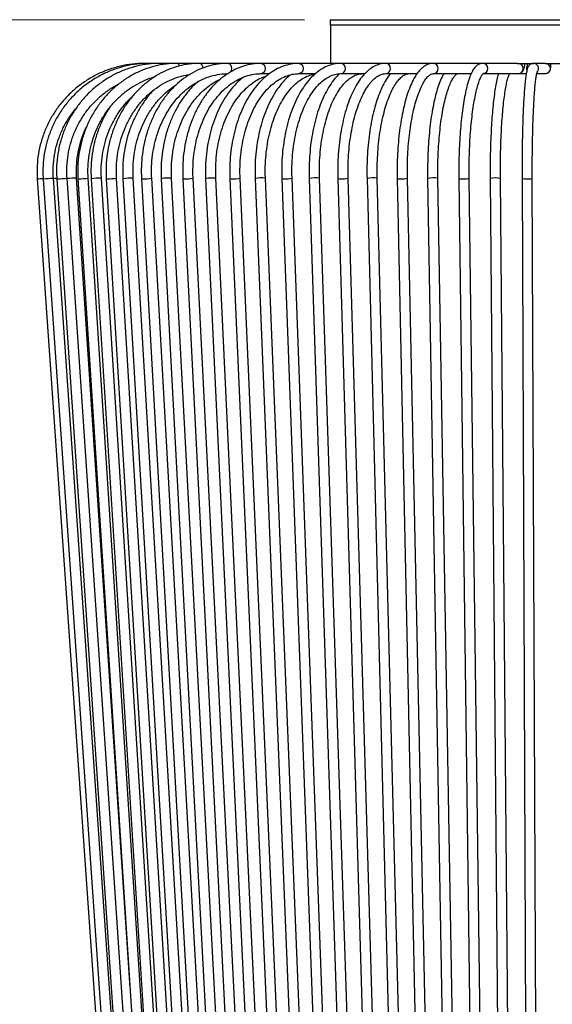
# Model space of a CAD drawing. Header units: millimetres. Extents: x 56 to 123, y 123 to 260.
# Tile 4 of 6: x 82 to 102, y 149 to 187. Entities that reach past the tile are written whole.
import ezdxf

# ---------------------------------------------------------------- set-up
doc = ezdxf.new("R2010")
doc.units = ezdxf.units.MM
doc.styles.add('SLDTEXTSTYLE0', font='TXT', dxfattribs={"width": 0.75})
doc.dimstyles.new('SLDDIMSTYLE0', dxfattribs={"dimtxt": 3.5, "dimasz": 3.302, "dimexe": 0, "dimexo": 0.0625, "dimgap": 0.875, "dimtad": 1, "dimlfac": 5, "dimrnd": 1e-09, "dimzin": 12, "dimdsep": 46, "dimtxsty": 'SLDTEXTSTYLE0', "dimsah": 1, "dimcen": 0.09, "dimadec": 0, "dimazin": 3, "dimtfac": 1, "dimtofl": 0, "dimtmove": 0, "dimatfit": 3, "dimfxl": 0, "dimfrac": 2, "dimtolj": 1, "dimtzin": 12, "dimarcsym": 0})

# ---------------------------------------------------------------- blocks, each defined once
blk = doc.blocks.new('_D')
at = {"color": 7, "linetype": 'Continuous', "lineweight": 0}
for p, q in [((92.72, 187.5), (59.294, 187.5)), ((60.294, 187.5), (60.294, 123.5)), ((88.92, 123.5), (59.294, 123.5))]:
    blk.add_line(p, q, dxfattribs=at)
at = {"color": 7, "linetype": 'Continuous', "lineweight": 18}
for points in [[(60.294, 187.5), (59.786, 184.198), (60.802, 184.198)], [(60.294, 123.5), (60.802, 126.802), (59.786, 126.802)]]:
    blk.add_solid(points, dxfattribs=at)
at = {"color": 7, "linetype": 'Continuous', "lineweight": 18, "insert": (55.782, 149.294), "char_height": 3.5, "attachment_point": 1, "rotation": 90, "style": 'SLDTEXTSTYLE0'}
blk.add_mtext('320,00', dxfattribs=at)

msp = doc.modelspace()

# ---------------------------------------------------------------- linework, layer by layer
at = {"color": 7, "linetype": 'Continuous', "lineweight": 25}
for p, q in [((93.7201, 187.4995), (93.7201, 187.2995)), ((93.7201, 187.4995), (100.5751, 187.4995)), ((100.5751, 187.4995), (111.5201, 187.4995)), ((93.7201, 187.2995), (100.5751, 187.2995)), ((93.7301, 187.2995), (93.7301, 185.7995)), ((100.5751, 187.2995), (111.5201, 187.2995)), ((86.6818, 185.7995), (86.4982, 185.7995)), ((87.1071, 185.7995), (86.6818, 185.7995)), ((87.7674, 185.7995), (87.1071, 185.7995)), ((88.653, 185.7995), (87.7674, 185.7995)), ((89.7502, 185.7995), (88.653, 185.7995)), ((91.0426, 185.7995), (89.7502, 185.7995)), ((92.5105, 185.7995), (91.0426, 185.7995)), ((94.1316, 185.7995), (92.5105, 185.7995)), ((95.8813, 185.7995), (94.1316, 185.7995)), ((97.7333, 185.7995), (95.8813, 185.7995)), ((99.6593, 185.7995), (97.7333, 185.7995)), ((100.9896, 185.7995), (99.6593, 185.7995)), ((100.9896, 185.7995), (101.6302, 185.7995)), ((102.0759, 185.7995), (101.6302, 185.7995)), ((102.0897, 185.7995), (103.1145, 185.7995)), ((91.0426, 185.3995), (91.3598, 185.3995)), ((92.5105, 185.3995), (93.1457, 185.3995)), ((94.1316, 185.3995), (95.0705, 185.3995)), ((95.8813, 185.3995), (97.1033, 185.3995)), ((97.7333, 185.3995), (99.2101, 185.3995)), ((99.6593, 185.3995), (101.033, 185.3995)), ((101.033, 185.3995), (101.3511, 185.3995)), ((101.758, 185.3995), (102.0904, 185.3995)), ((82.3104, 181.3066), (85.9448, 129.3066)), ((82.3104, 181.3066), (82.3104, 181.3066)), ((82.5393, 181.3067), (86.1324, 129.3067)), ((82.5393, 181.3067), (82.5417, 181.3066)), ((86.5315, 129.3343), (82.9383, 181.3343)), ((83.0696, 181.3071), (86.567, 129.3071)), ((86.9661, 129.3339), (83.4687, 181.3339)), ((85.9216, 149.8087), (83.8425, 181.3337)), ((83.8932, 181.3077), (87.2418, 129.3077)), ((87.641, 129.3334), (84.2924, 181.3334)), ((84.4085, 181.308), (87.6635, 129.308)), ((88.0627, 129.333), (84.8078, 181.333)), ((84.9977, 181.3084), (88.1467, 129.3084)), ((88.546, 129.3326), (85.397, 181.3326)), ((85.6468, 181.3089), (88.6779, 129.3089)), ((89.0772, 129.3322), (86.0461, 181.3322)), ((86.3663, 181.3094), (89.268, 129.3094)), ((89.6674, 129.3317), (86.7656, 181.3317)), ((87.1392, 181.3099), (89.9006, 129.3099)), ((90.3, 129.3311), (87.5387, 181.3311)), ((87.9782, 181.3105), (90.5887, 129.3105)), ((90.9882, 129.3305), (88.3777, 181.3305)), ((88.8634, 181.3111), (91.313, 129.3111)), ((91.7126, 129.3299), (89.2629, 181.3299)), ((89.8091, 181.3118), (92.0887, 129.3118)), ((92.4883, 129.3293), (90.2087, 181.3293)), ((90.793, 181.3124), (92.8939, 129.3124)), ((93.2936, 129.3286), (91.1927, 181.3286)), ((91.8311, 181.3132), (93.7453, 129.3132)), ((94.145, 129.3279), (92.2308, 181.3279)), ((92.8989, 181.3139), (94.6191, 129.3139)), ((95.0189, 129.3271), (93.2987, 181.3271)), ((94.0137, 181.3147), (95.5334, 129.3147)), ((95.9333, 129.3264), (94.4135, 181.3264)), ((95.1491, 181.3155), (96.4627, 129.3155)), ((96.8625, 129.3256), (95.549, 181.3256)), ((96.3237, 181.3163), (97.426, 129.3163)), ((97.8259, 129.3248), (96.7236, 181.3248)), ((97.5096, 181.3171), (98.3965, 129.3171)), ((98.7965, 129.3239), (97.9095, 181.3239)), ((98.7261, 181.3179), (99.3943, 129.3179)), ((99.7942, 129.3231), (99.1261, 181.3231)), ((99.9445, 181.3188), (100.3914, 129.3188)), ((100.7913, 129.3222), (100.3445, 181.3222)), ((101.1846, 181.3197), (101.4084, 129.3197)), ((101.8084, 129.3214), (101.5845, 181.3214))]:
    msp.add_line(p, q, dxfattribs=at)
at = {"color": 7, "linetype": 'Continuous', "lineweight": 25, "flags": 128}
for points in [[(87.1071, 185.7995), (87.128, 185.7843), (87.145, 185.7437)], [(88.653, 185.7995), (88.6912, 185.7843), (88.7237, 185.741), (88.7454, 185.6761), (88.7528, 185.6114)], [(89.7502, 185.7995), (89.7964, 185.7843), (89.8355, 185.741), (89.8616, 185.6761), (89.8708, 185.5995), (89.8616, 185.523), (89.8374, 185.4615)], [(91.0426, 185.7995), (91.0959, 185.7843), (91.141, 185.741), (91.1712, 185.6761), (91.1818, 185.5995), (91.1712, 185.523), (91.141, 185.4581), (91.0959, 185.4148), (91.0431, 185.3995)], [(92.5105, 185.7995), (92.5701, 185.7843), (92.6206, 185.741), (92.6544, 185.6761), (92.6663, 185.5995), (92.6544, 185.523), (92.6206, 185.4581), (92.5701, 185.4148), (92.5112, 185.3995)], [(82.9392, 181.3217), (83.0004, 181.3259), (83.0692, 181.3302)], [(83.8932, 181.3077), (83.8932, 181.3076), (83.9091, 181.3066)], [(84.9977, 181.3084), (84.9994, 181.3076), (85.0245, 181.3066)], [(86.3663, 181.3094), (86.3727, 181.3076), (86.4067, 181.3066)], [(87.9782, 181.3105), (87.9923, 181.3076), (88.0347, 181.3066)]]:
    msp.add_lwpolyline(points, dxfattribs=at)
at = {"color": 7, "linetype": 'Continuous', "lineweight": 25}
for centre, radius, start, end in [((87.7166, 185.6902), 0.1206, 359.30369, 65.07967), ((94.1052, 185.5995), 0.2018, 277.79595, 82.50258), ((95.8658, 185.5995), 0.2007, 274.88439, 85.55402), ((97.7255, 185.5995), 0.2002, 272.90273, 87.76159), ((99.657, 185.5995), 0.2, 270.13941, 89.34492), ((101.0307, 185.5995), 0.2, 270.66047, 89.33953), ((101.5564, 185.5995), 0.2013, 151.66191, 204.67821), ((101.6299, 185.5995), 0.2, 320.84911, 89.90485), ((102.0902, 185.5995), 0.2, 270.07301, 89.92699), ((79.9991, 216.9387), 35.707, 273.71134, 274.07877), ((82.181, 189.3145), 8.0161, 272.57881, 275.42131), ((83.0267, 184.9254), 3.6186, 270.67934, 277.01605), ((83.8722, 177.7052), 3.6286, 90.4699, 96.36148), ((83.8841, 184.4168), 3.1104, 270.45992, 277.54275), ((84.7454, 179.129), 2.2049, 88.37853, 98.7869), ((85.051, 183.604), 2.2975, 269.34111, 278.66134), ((85.9517, 179.5148), 1.8198, 87.02857, 99.64799), ((86.4646, 183.0573), 1.7517, 268.10614, 279.89493), ((87.4207, 179.7814), 1.5543, 85.64731, 100.43382), ((88.113, 182.6505), 1.3462, 266.66643, 281.33942), ((89.1251, 180.0063), 1.3308, 84.05599, 101.34258), ((89.8569, 181.4594), 0.1552, 252.05849, 279.99024), ((89.9419, 182.8092), 1.5037, 267.7861, 280.21975), ((91.0422, 180.1021), 1.2357, 83.00393, 101.6328), ((91.8954, 181.5527), 0.248, 254.97002, 277.0681), ((91.9932, 182.5353), 1.2306, 266.8674, 281.13497), ((93.1364, 180.1838), 1.1548, 81.92388, 101.87125), ((94.0968, 181.6685), 0.3634, 256.77482, 275.27013), ((94.2029, 182.3031), 0.9992, 265.82741, 282.16711), ((95.3753, 180.2852), 1.0548, 80.51989, 102.38025), ((96.4175, 181.6572), 0.3536, 254.61439, 277.41949), ((96.529, 182.2354), 0.9312, 265.94542, 282.06175), ((97.7271, 180.2987), 1.0414, 79.91122, 102.05626), ((98.8411, 181.7909), 0.4867, 256.32917, 275.69308), ((98.9571, 182.0395), 0.736, 264.72692, 283.2742), ((100.1533, 180.3119), 1.0283, 79.28224, 101.71165), ((101.3225, 181.9425), 0.6378, 257.50901, 274.47432), ((101.4396, 181.8693), 0.5668, 263.17953, 284.81941)]:
    msp.add_arc(centre, radius, start, end, dxfattribs=at)
for points, knots in [([(86.4982, 185.7995), (86.4136, 185.798), (86.1719, 185.7936), (85.7748, 185.7452), (85.3147, 185.6385), (84.8694, 185.4801), (84.4447, 185.2729), (84.0459, 185.0194), (83.6781, 184.7227), (83.3458, 184.3866), (83.0533, 184.0153), (82.8042, 183.6136), (82.6018, 183.1864), (82.4485, 182.7393), (82.3462, 182.2777), (82.2974, 181.8159), (82.2982, 181.491), (82.3092, 181.3244), (82.3104, 181.3066)], [0, 0, 0, 0, 0.036868, 0.105338, 0.1738335, 0.2423291, 0.3108248, 0.3793206, 0.4478167, 0.5163129, 0.5848094, 0.6533062, 0.7218032, 0.7903004, 0.8587979, 0.9272955, 0.992196, 1, 1, 1, 1]), ([(86.6818, 185.7995), (86.5981, 185.798), (86.3589, 185.7936), (85.9661, 185.7452), (85.511, 185.6385), (85.0706, 185.4801), (84.6505, 185.2729), (84.2561, 185.0193), (83.8922, 184.7227), (83.5635, 184.3866), (83.2742, 184.0153), (83.0278, 183.6136), (82.8275, 183.1864), (82.6759, 182.7392), (82.5747, 182.2775), (82.5265, 181.8156), (82.5273, 181.4908), (82.5381, 181.3244), (82.5393, 181.3067)], [0, 0, 0, 0, 0.0368789, 0.105331, 0.1738083, 0.2422866, 0.3107676, 0.3792525, 0.4477423, 0.5162378, 0.5847396, 0.6532477, 0.721762, 0.7902821, 0.8588071, 0.9273363, 0.9922703, 1, 1, 1, 1]), ([(87.1071, 185.7995), (87.0253, 185.798), (86.7921, 185.7936), (86.4092, 185.7452), (85.9656, 185.6384), (85.5364, 185.48), (85.1271, 185.2728), (84.7427, 185.0193), (84.3881, 184.7226), (84.0678, 184.3865), (83.7858, 184.0153), (83.5456, 183.6135), (83.3504, 183.1862), (83.2026, 182.7389), (83.1041, 182.2771), (83.0571, 181.8149), (83.058, 181.4904), (83.0685, 181.3244), (83.0696, 181.3071)], [0, 0, 0, 0, 0.0369046, 0.1053111, 0.173742, 0.2421775, 0.3106232, 0.3790833, 0.4475614, 0.5160592, 0.5845777, 0.6531164, 0.721674, 0.7902486, 0.8588375, 0.9274379, 0.9924464, 1, 1, 1, 1]), ([(87.7674, 185.7995), (87.6888, 185.798), (87.4648, 185.7936), (87.0972, 185.7451), (86.6716, 185.6383), (86.2599, 185.4798), (85.8671, 185.2727), (85.4983, 185.0192), (85.1581, 184.7225), (84.8508, 184.3864), (84.5802, 184.0151), (84.3498, 183.6131), (84.1625, 183.1857), (84.0207, 182.7382), (83.9262, 182.2762), (83.8812, 181.8138), (83.8821, 181.4898), (83.8922, 181.3243), (83.8932, 181.3077)], [0, 0, 0, 0, 0.036946, 0.1052684, 0.1736149, 0.2419753, 0.310363, 0.378788, 0.4472563, 0.5157698, 0.5843274, 0.6529253, 0.7215585, 0.7902214, 0.8589085, 0.9276143, 0.9927293, 1, 1, 1, 1]), ([(88.653, 185.7995), (88.5785, 185.798), (88.3668, 185.7935), (88.0196, 185.7449), (87.6181, 185.638), (87.2297, 185.4796), (86.8592, 185.2725), (86.5114, 185.0189), (86.1905, 184.7222), (85.9005, 184.386), (85.6453, 184.0145), (85.4279, 183.6124), (85.2513, 183.1847), (85.1175, 182.7369), (85.0292, 182.2747), (84.9826, 181.7962), (84.9926, 181.4735), (84.9977, 181.3084)], [0, 0, 0, 0, 0.0370046, 0.1051851, 0.1733915, 0.2416335, 0.3099395, 0.3783274, 0.4468036, 0.5153651, 0.5840022, 0.6527023, 0.721452, 0.7902395, 0.8590554, 0.9278923, 1, 1, 1, 1]), ([(89.7502, 185.7995), (89.6809, 185.798), (89.4844, 185.7935), (89.1623, 185.7447), (88.7905, 185.6377), (88.431, 185.4792), (88.0882, 185.2721), (87.7662, 185.0186), (87.4691, 184.7217), (87.2007, 184.3853), (86.9645, 184.0134), (86.7635, 183.6109), (86.6002, 183.1829), (86.4766, 182.7348), (86.3951, 182.2723), (86.3524, 181.7948), (86.3616, 181.4733), (86.3663, 181.3094)], [0, 0, 0, 0, 0.0370819, 0.1050247, 0.1730013, 0.241062, 0.3092617, 0.3776265, 0.4461541, 0.5148231, 0.5836027, 0.6524615, 0.721373, 0.7903178, 0.8592833, 0.9282628, 1, 1, 1, 1]), ([(91.0426, 185.7995), (90.9791, 185.7979), (90.8003, 185.7934), (90.5077, 185.7443), (90.1708, 185.6372), (89.8453, 185.4788), (89.5348, 185.2716), (89.2433, 185.018), (88.9743, 184.7208), (88.7314, 184.3838), (88.5177, 184.0114), (88.3361, 183.6084), (88.1887, 183.18), (88.0773, 182.7317), (88.004, 182.2692), (87.9658, 181.7931), (87.974, 181.473), (87.9782, 181.3105)], [0, 0, 0, 0, 0.0371818, 0.1047255, 0.1723263, 0.2401172, 0.3081979, 0.3765922, 0.445263, 0.5141412, 0.5831536, 0.65224, 0.7213577, 0.7904783, 0.8595952, 0.9287097, 1, 1, 1, 1]), ([(92.5105, 185.7995), (92.4535, 185.7979), (92.2944, 185.7933), (92.0349, 185.7437), (91.7376, 185.6365), (91.4506, 185.4781), (91.1769, 185.271), (90.9199, 185.017), (90.6828, 184.7192), (90.469, 184.3814), (90.2812, 184.0083), (90.1218, 183.6047), (89.9928, 183.1761), (89.8953, 182.7278), (89.8314, 182.2657), (89.7982, 181.7913), (89.8054, 181.4728), (89.8091, 181.3118)], [0, 0, 0, 0, 0.0373104, 0.1041667, 0.1711416, 0.2385401, 0.3065274, 0.375083, 0.4440666, 0.5133072, 0.5826634, 0.6520319, 0.7213676, 0.7906604, 0.859915, 0.9291447, 1, 1, 1, 1]), ([(94.1316, 185.7995), (94.0815, 185.7978), (93.9437, 185.7931), (93.72, 185.7426), (93.4662, 185.6353), (93.2219, 185.4772), (92.9889, 185.2702), (92.77, 185.0157), (92.5685, 184.7168), (92.3872, 184.378), (92.2284, 184.0041), (92.094, 183.6004), (91.9854, 183.172), (91.9035, 182.7244), (91.8498, 182.263), (91.822, 181.7903), (91.8281, 181.4732), (91.8311, 181.3132)], [0, 0, 0, 0, 0.0374797, 0.1031002, 0.1689999, 0.2358468, 0.3038781, 0.3728861, 0.4424677, 0.5122674, 0.5820345, 0.6516948, 0.7212375, 0.7906778, 0.860041, 0.9293558, 1, 1, 1, 1]), ([(95.8813, 185.7995), (95.838, 185.7977), (95.722, 185.7926), (95.536, 185.7406), (95.3295, 185.6335), (95.1315, 185.4765), (94.9427, 185.2699), (94.7653, 185.0145), (94.6027, 184.7143), (94.4572, 184.3747), (94.3303, 184.001), (94.2232, 183.5981), (94.1368, 183.171), (94.0716, 182.7248), (94.0288, 182.265), (94.0065, 181.7927), (94.0113, 181.4754), (94.0137, 181.3147)], [0, 0, 0, 0, 0.0377171, 0.1009732, 0.1649343, 0.2310594, 0.299571, 0.3696263, 0.4402152, 0.5106549, 0.5808215, 0.6507274, 0.7204231, 0.789963, 0.8593956, 0.928763, 1, 1, 1, 1]), ([(97.7333, 185.7995), (97.6956, 185.7973), (97.6001, 185.7916), (97.4525, 185.7363), (97.2973, 185.6312), (97.1498, 185.4778), (97.0084, 185.2728), (96.876, 185.0167), (96.7557, 184.7163), (96.6491, 184.3784), (96.5565, 184.0074), (96.4784, 183.6076), (96.4151, 183.1836), (96.3674, 182.7403), (96.3355, 182.283), (96.32, 181.8257), (96.32, 181.5023), (96.3233, 181.3357), (96.3237, 181.3163)], [0, 0, 0, 0, 0.038103, 0.0964403, 0.1566174, 0.2218891, 0.2921079, 0.3643033, 0.436002, 0.5069799, 0.5773962, 0.6474207, 0.717179, 0.7867592, 0.856224, 0.9256205, 0.9913402, 1, 1, 1, 1]), ([(99.6593, 185.7995), (99.6227, 185.7959), (99.5418, 185.7877), (99.4344, 185.7254), (99.3375, 185.63), (99.2455, 185.49), (99.1562, 185.2938), (99.0724, 185.0413), (98.9979, 184.7481), (98.9324, 184.4195), (98.8754, 184.0579), (98.8269, 183.6665), (98.7873, 183.2498), (98.7568, 182.8125), (98.7359, 182.3601), (98.7249, 181.9064), (98.7235, 181.5574), (98.7256, 181.3644), (98.7261, 181.3179)], [0, 0, 0, 0, 0.0390063, 0.0861914, 0.1377344, 0.2011592, 0.2765724, 0.3513851, 0.4237726, 0.4948518, 0.5652276, 0.6351983, 0.704923, 0.7744938, 0.8439683, 0.9133859, 0.9791424, 1, 1, 1, 1]), ([(101.033, 185.3995), (101.0613, 185.4028), (101.1131, 185.4089), (101.1748, 185.449), (101.2176, 185.4968), (101.2495, 185.5558), (101.2743, 185.6357), (101.2908, 185.7188), (101.2955, 185.7852), (101.2965, 185.7995)], [0, 0, 0, 0, 0.1389531, 0.25468, 0.3646927, 0.4884668, 0.6717476, 0.928902, 1, 1, 1, 1]), ([(101.6302, 185.7995), (101.5927, 185.7931), (101.5227, 185.7812), (101.4613, 185.7236), (101.426, 185.6723), (101.398, 185.6084), (101.3716, 185.5167), (101.3442, 185.3737), (101.3171, 185.1748), (101.292, 184.9308), (101.2688, 184.6402), (101.2481, 184.3121), (101.2301, 183.9498), (101.2147, 183.5574), (101.2023, 183.1397), (101.1929, 182.702), (101.1867, 182.2502), (101.1835, 181.787), (101.1842, 181.4763), (101.1846, 181.3197)], [0, 0, 0, 0, 0.0257418, 0.0480745, 0.0729476, 0.1066242, 0.162609, 0.2333347, 0.3012337, 0.3729013, 0.4433131, 0.5131874, 0.5827979, 0.6522631, 0.7216427, 0.7909699, 0.8602649, 0.9295417, 1, 1, 1, 1]), ([(101.3954, 185.7995), (101.3931, 185.7746), (101.389, 185.7292), (101.3835, 185.6968), (101.3798, 185.6846), (101.3807, 185.687), (101.3807, 185.687)], [0, 0, 0, 0, 0.4257151, 0.7743597, 0.9943543, 1, 1, 1, 1]), ([(102.0904, 185.3995), (102.1159, 185.4023), (102.1615, 185.4073), (102.2158, 185.4402), (102.2517, 185.4769), (102.2737, 185.5135), (102.2861, 185.5454), (102.294, 185.5765), (102.3013, 185.6225), (102.3075, 185.6904), (102.3104, 185.7678), (102.3115, 185.7995)], [0, 0, 0, 0, 0.1173644, 0.2101271, 0.2889065, 0.357929, 0.4187874, 0.4829646, 0.5938176, 0.8338032, 1, 1, 1, 1]), ([(84.2924, 181.3334), (84.2887, 181.4102), (84.278, 181.6361), (84.2967, 182.0122), (84.3648, 182.4547), (84.4808, 182.8854), (84.6423, 183.2982), (84.8472, 183.6873), (85.0926, 184.0474), (85.375, 184.3736), (85.6906, 184.6609), (86.0349, 184.9071), (86.4042, 185.1028), (86.6834, 185.2222), (86.8408, 185.2599), (86.8647, 185.2657)], [0, 0, 0, 0, 0.0439909, 0.1293824, 0.2148036, 0.3002225, 0.3856473, 0.4710875, 0.556554, 0.642059, 0.7276158, 0.8132368, 0.8989324, 0.9847084, 1, 1, 1, 1]), ([(85.397, 181.3326), (85.3935, 181.4096), (85.3834, 181.6357), (85.4009, 182.0118), (85.4647, 182.4541), (85.5733, 182.8845), (85.7245, 183.2969), (85.9162, 183.6856), (86.1456, 184.0453), (86.4097, 184.3711), (86.7045, 184.6585), (87.0263, 184.9035), (87.3705, 185.1037), (87.7328, 185.2523), (88.0311, 185.3403), (88.2086, 185.3598), (88.2587, 185.3653)], [0, 0, 0, 0, 0.0399498, 0.11723176, 0.1945371, 0.27183488, 0.34913131, 0.42643545, 0.50376037, 0.58112409, 0.65854966, 0.73606395, 0.81369441, 0.89146363, 0.96938188, 1, 1, 1, 1]), ([(86.7656, 181.3317), (86.7625, 181.409), (86.7531, 181.6353), (86.7692, 182.0116), (86.8278, 182.4538), (86.9274, 182.8841), (87.0661, 183.2963), (87.2418, 183.6847), (87.4519, 184.044), (87.6935, 184.3693), (87.963, 184.6562), (88.2568, 184.9009), (88.5708, 185.1003), (88.9011, 185.252), (89.2433, 185.3529), (89.5284, 185.395), (89.6978, 185.3985), (89.7502, 185.3995)], [0, 0, 0, 0, 0.037028, 0.1083974, 0.179785, 0.2511568, 0.3225139, 0.3938598, 0.4652051, 0.5365699, 0.6079862, 0.6794991, 0.751165, 0.8230428, 0.8951782, 0.9675802, 1, 1, 1, 1]), ([(87.5387, 181.3311), (87.5356, 181.4086), (87.5268, 181.6351), (87.542, 182.0116), (87.5976, 182.4539), (87.6923, 182.8842), (87.824, 183.2964), (87.9907, 183.6847), (88.1901, 184.0438), (88.4191, 184.3687), (88.6743, 184.6557), (88.9527, 184.8986), (89.2125, 185.0789), (89.3833, 185.1569), (89.45, 185.1873)], [0, 0, 0, 0, 0.0465605, 0.1361418, 0.2257437, 0.3153175, 0.4048588, 0.4943696, 0.5838612, 0.6733541, 0.7628925, 0.852546, 0.9424102, 1, 1, 1, 1]), ([(88.3777, 181.3305), (88.3748, 181.4082), (88.3664, 181.6349), (88.3808, 182.0117), (88.4333, 182.4542), (88.5227, 182.8846), (88.6469, 183.2969), (88.8042, 183.6852), (88.9921, 184.0441), (89.2078, 184.3688), (89.448, 184.655), (89.7091, 184.899), (89.9877, 185.0978), (90.2801, 185.2493), (90.5829, 185.3507), (90.8388, 185.3945), (90.9925, 185.3983), (91.0426, 185.3995)], [0, 0, 0, 0, 0.0370794, 0.1082959, 0.1795271, 0.2507289, 0.321892, 0.3930125, 0.464096, 0.5351605, 0.6062354, 0.6773836, 0.748702, 0.8203186, 0.8923691, 0.9649408, 1, 1, 1, 1]), ([(90.3214, 185.2542), (90.2321, 185.176), (90.0493, 185.0158), (89.8004, 184.7195), (89.5713, 184.3829), (89.3703, 184.01), (89.1993, 183.6067), (89.0609, 183.1781), (88.9562, 182.7298), (88.8874, 182.2674), (88.8517, 181.7922), (88.8594, 181.4729), (88.8634, 181.3111)], [0, 0, 0, 0, 0.09528862, 0.19502359, 0.29510256, 0.39537445, 0.49572758, 0.59608029, 0.69640748, 0.79670607, 0.89698577, 1, 1, 1, 1]), ([(89.2629, 181.3299), (89.2602, 181.4077), (89.2523, 181.6347), (89.2658, 182.012), (89.315, 182.4547), (89.3988, 182.8854), (89.5152, 183.2978), (89.6625, 183.6861), (89.8384, 184.0449), (90.04, 184.3694), (90.2643, 184.6551), (90.5076, 184.8989), (90.7669, 185.0959), (91.0153, 185.2388), (91.1788, 185.2927), (91.2493, 185.3159)], [0, 0, 0, 0, 0.0425125, 0.1240312, 0.2055651, 0.2870569, 0.3684887, 0.4498483, 0.5311333, 0.6123599, 0.6935653, 0.774815, 0.8562404, 0.9380378, 1, 1, 1, 1]), ([(90.2087, 181.3293), (90.2061, 181.4073), (90.1988, 181.6346), (90.2114, 182.0123), (90.2571, 182.4554), (90.335, 182.8864), (90.4432, 183.2991), (90.5801, 183.6876), (90.7434, 184.0465), (90.9304, 184.3708), (91.138, 184.6561), (91.3629, 184.8989), (91.6016, 185.0964), (91.8509, 185.2469), (92.1081, 185.3483), (92.329, 185.3939), (92.4637, 185.3981), (92.5105, 185.3995)], [0, 0, 0, 0, 0.0371276, 0.1082141, 0.1793126, 0.2503675, 0.3213566, 0.3922609, 0.4630691, 0.5337845, 0.6044379, 0.6750852, 0.745842, 0.8169223, 0.8886317, 0.9612895, 1, 1, 1, 1]), ([(92.171, 185.3526), (92.1344, 185.3239), (92.0116, 185.2275), (91.8206, 185.0147), (91.6001, 184.7186), (91.4023, 184.3797), (91.2286, 184.0063), (91.0814, 183.6025), (90.9623, 183.174), (90.8724, 182.7259), (90.8135, 182.2641), (90.783, 181.7906), (90.7896, 181.4729), (90.793, 181.3124)], [0, 0, 0, 0, 0.0402936, 0.1352508, 0.2309096, 0.3269218, 0.4230242, 0.5190654, 0.6150069, 0.710849, 0.8066112, 0.9023223, 1, 1, 1, 1]), ([(91.1927, 181.3286), (91.1903, 181.4068), (91.1835, 181.6345), (91.1951, 182.0127), (91.2373, 182.4563), (91.309, 182.8879), (91.4087, 183.301), (91.5347, 183.6899), (91.6849, 184.0489), (91.8568, 184.373), (92.0473, 184.658), (92.253, 184.9), (92.4706, 185.0969), (92.6968, 185.2453), (92.9167, 185.345), (93.0609, 185.3713), (93.1275, 185.3834)], [0, 0, 0, 0, 0.0392026, 0.1141609, 0.189131, 0.2640488, 0.338884, 0.4136077, 0.4881959, 0.562637, 0.6369459, 0.7111906, 0.7854723, 0.8600465, 0.9353473, 1, 1, 1, 1]), ([(92.2308, 181.3279), (92.2287, 181.4063), (92.2225, 181.6344), (92.2331, 182.0133), (92.2715, 182.4576), (92.3369, 182.8898), (92.4277, 183.3035), (92.5425, 183.6928), (92.6792, 184.0521), (92.8354, 184.3764), (93.0083, 184.661), (93.1945, 184.9025), (93.3904, 185.098), (93.5927, 185.2461), (93.7987, 185.3459), (93.9784, 185.3932), (94.0895, 185.3978), (94.1316, 185.3995)], [0, 0, 0, 0, 0.03716555, 0.10814533, 0.17913598, 0.25007241, 0.32092013, 0.39164363, 0.46220814, 0.53258506, 0.60276489, 0.67278458, 0.74275913, 0.81290143, 0.88371738, 0.95601769, 1, 1, 1, 1]), ([(94.0872, 185.3995), (94.0403, 185.356), (93.9207, 185.2447), (93.7464, 185.0138), (93.5633, 184.7158), (93.3996, 184.3761), (93.2565, 184.0022), (93.1354, 183.5987), (93.0377, 183.1708), (92.9641, 182.7238), (92.9157, 182.2631), (92.8908, 181.7908), (92.8962, 181.474), (92.8989, 181.3139)], [0, 0, 0, 0, 0.0601833, 0.1536669, 0.247956, 0.3423643, 0.4365809, 0.5305538, 0.6243041, 0.7178774, 0.8113238, 0.904692, 1, 1, 1, 1]), ([(93.2987, 181.3271), (93.2967, 181.4057), (93.2912, 181.6343), (93.3007, 182.014), (93.3352, 182.459), (93.394, 182.892), (93.4757, 183.3065), (93.5789, 183.6965), (93.7018, 184.0564), (93.842, 184.381), (93.9969, 184.6656), (94.1632, 184.9065), (94.3372, 185.1008), (94.5152, 185.2472), (94.6941, 185.3453), (94.8507, 185.3928), (94.9478, 185.3976), (94.9865, 185.3995)], [0, 0, 0, 0, 0.0371776, 0.1081096, 0.1790527, 0.2499386, 0.3207286, 0.39138, 0.4618462, 0.5320797, 0.6020415, 0.6717267, 0.7412228, 0.8107377, 0.8807865, 0.9524823, 1, 1, 1, 1]), ([(94.4135, 181.3264), (94.4118, 181.4052), (94.4068, 181.6343), (94.4153, 182.0148), (94.4458, 182.4607), (94.4978, 182.8947), (94.5701, 183.3101), (94.6613, 183.701), (94.77, 184.0617), (94.894, 184.3869), (95.0307, 184.6718), (95.1769, 184.9124), (95.3291, 185.1056), (95.4828, 185.2501), (95.6343, 185.3455), (95.766, 185.3926), (95.847, 185.3975), (95.8813, 185.3995)], [0, 0, 0, 0, 0.0371829, 0.1080671, 0.1789629, 0.2498011, 0.3205399, 0.3911315, 0.4615194, 0.5316377, 0.6014151, 0.6707931, 0.7397798, 0.8085842, 0.8776227, 0.9482144, 1, 1, 1, 1]), ([(96.0723, 185.4027), (96.0348, 185.3585), (95.9393, 185.2459), (95.8028, 185.0136), (95.6604, 184.7144), (95.5341, 184.3748), (95.4241, 184.0022), (95.3313, 183.6004), (95.2564, 183.1745), (95.1998, 182.7296), (95.1626, 182.2709), (95.143, 181.7973), (95.147, 181.4783), (95.1491, 181.3155)], [0, 0, 0, 0, 0.0611569, 0.1558309, 0.2507648, 0.3451579, 0.4389901, 0.5323747, 0.6254312, 0.7182578, 0.8109313, 0.9035131, 1, 1, 1, 1]), ([(95.549, 181.3256), (95.5475, 181.4046), (95.5432, 181.6343), (95.5505, 182.0157), (95.577, 182.4627), (95.622, 182.8977), (95.6846, 183.3142), (95.7636, 183.7063), (95.8577, 184.0681), (95.9651, 184.3943), (96.0833, 184.6799), (96.2095, 184.9207), (96.34, 185.1131), (96.47, 185.2555), (96.5944, 185.3476), (96.7001, 185.3928), (96.7624, 185.3974), (96.7905, 185.3995)], [0, 0, 0, 0, 0.0371792, 0.1080107, 0.1788551, 0.2496437, 0.3203341, 0.390876, 0.461206, 0.531243, 0.6008853, 0.6700152, 0.7385353, 0.80649, 0.874319, 0.9431654, 1, 1, 1, 1]), ([(96.7236, 181.3248), (96.7223, 181.404), (96.7187, 181.6343), (96.7249, 182.0167), (96.7471, 182.4649), (96.785, 182.9011), (96.8376, 183.3189), (96.9041, 183.7123), (96.9834, 184.0756), (97.0738, 184.4032), (97.1734, 184.6902), (97.2795, 184.9318), (97.3886, 185.1241), (97.4959, 185.2648), (97.5948, 185.3532), (97.6743, 185.3943), (97.714, 185.3978), (97.7333, 185.3995)], [0, 0, 0, 0, 0.037163, 0.1079303, 0.178712, 0.2494423, 0.3200806, 0.3905772, 0.4608661, 0.5308576, 0.6004259, 0.6693993, 0.7375634, 0.8047334, 0.8710616, 0.9375472, 1, 1, 1, 1]), ([(98.1437, 185.3995), (98.1189, 185.3588), (98.0527, 185.2497), (97.9598, 185.0225), (97.8616, 184.7256), (97.7754, 184.3904), (97.7005, 184.023), (97.6371, 183.6263), (97.5857, 183.2051), (97.5466, 182.7643), (97.5202, 182.309), (97.5071, 181.8532), (97.5064, 181.5213), (97.5092, 181.3458), (97.5096, 181.3171)], [0, 0, 0, 0, 0.0578988, 0.1548661, 0.2500727, 0.3438941, 0.4368368, 0.5292281, 0.6212674, 0.7130798, 0.8047482, 0.8963316, 0.9830698, 1, 1, 1, 1]), ([(97.9095, 181.3239), (97.9085, 181.4035), (97.9056, 181.6344), (97.9106, 182.0178), (97.9285, 182.4672), (97.9591, 182.9048), (98.0015, 183.324), (98.0553, 183.719), (98.1193, 184.084), (98.1925, 184.4136), (98.2731, 184.7025), (98.3591, 184.9459), (98.4473, 185.1393), (98.533, 185.2793), (98.6089, 185.3645), (98.6643, 185.3987), (98.6765, 185.3993), (98.6828, 185.3995)], [0, 0, 0, 0, 0.0371294, 0.1078099, 0.1785069, 0.2491592, 0.3197307, 0.3901757, 0.4604313, 0.5304071, 0.5999667, 0.668901, 0.7368924, 0.803502, 0.8683242, 0.9318343, 1, 1, 1, 1]), ([(99.1261, 181.3231), (99.1253, 181.4029), (99.1231, 181.6345), (99.1268, 182.019), (99.1404, 182.4698), (99.1635, 182.9087), (99.1956, 183.3295), (99.2363, 183.7263), (99.2848, 184.0934), (99.3403, 184.4253), (99.4016, 184.7168), (99.4672, 184.9631), (99.5344, 185.1592), (99.5983, 185.2962), (99.6502, 185.3783), (99.6843, 185.4048), (99.6785, 185.4026), (99.6772, 185.4021)], [0, 0, 0, 0, 0.039529, 0.1147626, 0.1900165, 0.2652323, 0.3403788, 0.4154152, 0.4902839, 0.5648985, 0.639121, 0.7127209, 0.7852999, 0.8561674, 0.9170254, 0.9814478, 1, 1, 1, 1]), ([(100.2723, 185.3995), (100.265, 185.3795), (100.2354, 185.2974), (100.1925, 185.1091), (100.1407, 184.8337), (100.0957, 184.5203), (100.056, 184.1731), (100.0219, 183.7941), (99.9936, 183.3877), (99.9712, 182.9588), (99.9551, 182.5126), (99.9454, 182.0548), (99.9425, 181.6546), (99.944, 181.4096), (99.9445, 181.3188)], [0, 0, 0, 0, 0.0318889, 0.1307277, 0.2245502, 0.316367, 0.4072658, 0.497679, 0.5878118, 0.6777742, 0.767631, 0.8574242, 0.9471834, 1, 1, 1, 1]), ([(100.3445, 181.3222), (100.344, 181.4023), (100.3425, 181.6346), (100.345, 182.0202), (100.3541, 182.4724), (100.3696, 182.9129), (100.3912, 183.3354), (100.4185, 183.7341), (100.4511, 184.1035), (100.4886, 184.4382), (100.5301, 184.733), (100.5748, 184.9835), (100.6208, 185.1833), (100.6649, 185.3263), (100.6884, 185.3768), (100.699, 185.3995)], [0, 0, 0, 0, 0.0430974, 0.1251144, 0.2071568, 0.2891704, 0.3711309, 0.4530062, 0.5347503, 0.6162912, 0.6975096, 0.7781926, 0.8579341, 0.9359096, 1, 1, 1, 1]), ([(101.5845, 181.3214), (101.5843, 181.4016), (101.5836, 181.6347), (101.5848, 182.0215), (101.5894, 182.4752), (101.5972, 182.9172), (101.608, 183.3415), (101.6218, 183.7423), (101.6382, 184.1142), (101.6572, 184.4519), (101.6783, 184.7506), (101.7012, 185.006), (101.725, 185.2131), (101.7487, 185.3619), (101.7665, 185.4458), (101.7801, 185.4821), (101.778, 185.4782), (101.7776, 185.4774)], [0, 0, 0, 0, 0.0401925, 0.1166791, 0.1931929, 0.2696929, 0.3461672, 0.4226004, 0.4989695, 0.575238, 0.6513433, 0.7271689, 0.8024749, 0.876709, 0.9385163, 0.9873054, 1, 1, 1, 1]), ([(83.4687, 181.3339), (83.4649, 181.4106), (83.4537, 181.6364), (83.4733, 182.0126), (83.5447, 182.4554), (83.6663, 182.8865), (83.8357, 183.2996), (84.0506, 183.6891), (84.308, 184.0494), (84.6041, 184.3762), (84.9362, 184.6619), (85.2312, 184.8703), (85.4222, 184.9646), (85.4836, 184.9949)], [0, 0, 0, 0, 0.0513946, 0.151444, 0.2515321, 0.3516204, 0.4517154, 0.5518242, 0.6519537, 0.7521105, 0.8523005, 0.9525283, 1, 1, 1, 1]), ([(86.0461, 181.3322), (86.0428, 181.4093), (86.033, 181.6355), (86.0499, 182.0117), (86.1111, 182.4539), (86.2155, 182.8842), (86.3606, 183.2965), (86.5446, 183.6851), (86.7649, 184.0444), (87.0179, 184.3706), (87.3017, 184.6551), (87.5364, 184.8518), (87.6813, 184.9367), (87.7161, 184.9571)], [0, 0, 0, 0, 0.0526327, 0.1542648, 0.2559253, 0.3575705, 0.4592053, 0.5608394, 0.6624903, 0.764185, 0.865962, 0.9678704, 1, 1, 1, 1]), ([(88.5807, 185.0956), (88.5464, 185.0681), (88.4087, 184.9576), (88.1917, 184.7194), (87.9343, 184.3852), (87.7093, 184.0124), (87.5175, 183.6099), (87.3619, 183.1816), (87.2441, 182.7333), (87.1666, 182.2708), (87.1261, 181.794), (87.1348, 181.4732), (87.1392, 181.3099)], [0, 0, 0, 0, 0.035209, 0.1414463, 0.2479532, 0.3546542, 0.46148, 0.5683773, 0.675311, 0.7822584, 0.8892157, 1, 1, 1, 1]), ([(84.8078, 181.333), (84.8042, 181.4099), (84.7938, 181.6359), (84.8119, 182.012), (84.878, 182.4543), (84.9905, 182.8849), (85.1472, 183.2974), (85.3455, 183.6867), (85.5845, 184.0451), (85.8128, 184.3261), (85.9718, 184.4702), (86.0276, 184.5209)], [0, 0, 0, 0, 0.0640133, 0.1880639, 0.3121549, 0.4362388, 0.5603277, 0.6844363, 0.8085838, 0.9327936, 1, 1, 1, 1]), ([(86.8352, 184.7475), (86.824, 184.737), (86.7093, 184.6281), (86.5189, 184.3831), (86.2704, 184.0148), (86.0614, 183.6116), (85.891, 183.184), (85.7621, 182.736), (85.677, 182.2736), (85.6323, 181.7956), (85.6419, 181.4734), (85.6468, 181.3089)], [0, 0, 0, 0, 0.0131316, 0.1354536, 0.257942, 0.3805598, 0.5032727, 0.6260528, 0.7488798, 0.8717406, 1, 1, 1, 1]), ([(82.9383, 181.3343), (82.9344, 181.4108), (82.9229, 181.6367), (82.9431, 182.0129), (83.0166, 182.4561), (83.1422, 182.8873), (83.3159, 183.3014), (83.5401, 183.6884), (83.7243, 183.9561), (83.8439, 184.0821), (83.8612, 184.1003)], [0, 0, 0, 0, 0.0767019, 0.2263149, 0.3759901, 0.5256659, 0.675346, 0.8250341, 0.9747336, 1, 1, 1, 1]), ([(85.1403, 184.0897), (85.1212, 184.0633), (85.0134, 183.914), (84.8548, 183.6111), (84.67, 183.1858), (84.5325, 182.7375), (84.4411, 182.2756), (84.393, 181.7966), (84.4033, 181.4735), (84.4085, 181.308)], [0, 0, 0, 0, 0.0343157, 0.1937289, 0.3532426, 0.5128372, 0.6724951, 0.8322015, 1, 1, 1, 1]), ([(83.8425, 181.3337), (83.8388, 181.4104), (83.8277, 181.6363), (83.8471, 182.0123), (83.9163, 182.4554), (84.0381, 182.8847), (84.1554, 183.2004), (84.2452, 183.3627), (84.2638, 183.3963)], [0, 0, 0, 0, 0.1076861, 0.3170363, 0.5264637, 0.7358894, 0.9453311, 1, 1, 1, 1])]:
    msp.add_open_spline(points, degree=3, knots=knots, dxfattribs=at)

# ---------------------------------------------------------------- dimensions: what is measured, and where the dimension line sits
at = {"color": 7, "linetype": 'Continuous', "lineweight": 18}
dim = msp.add_linear_dim(base=(60.2941, 123.4995), p1=(93.7201, 187.4995), p2=(89.9201, 123.4995), angle=90, dimstyle='SLDDIMSTYLE0', dxfattribs=at)
dim.commit()
dim.dimension.update_dxf_attribs({"geometry": '_D', "text_midpoint": (60.2941, 156.4053), "dimtype": 160})

doc.saveas('drawing.dxf')
